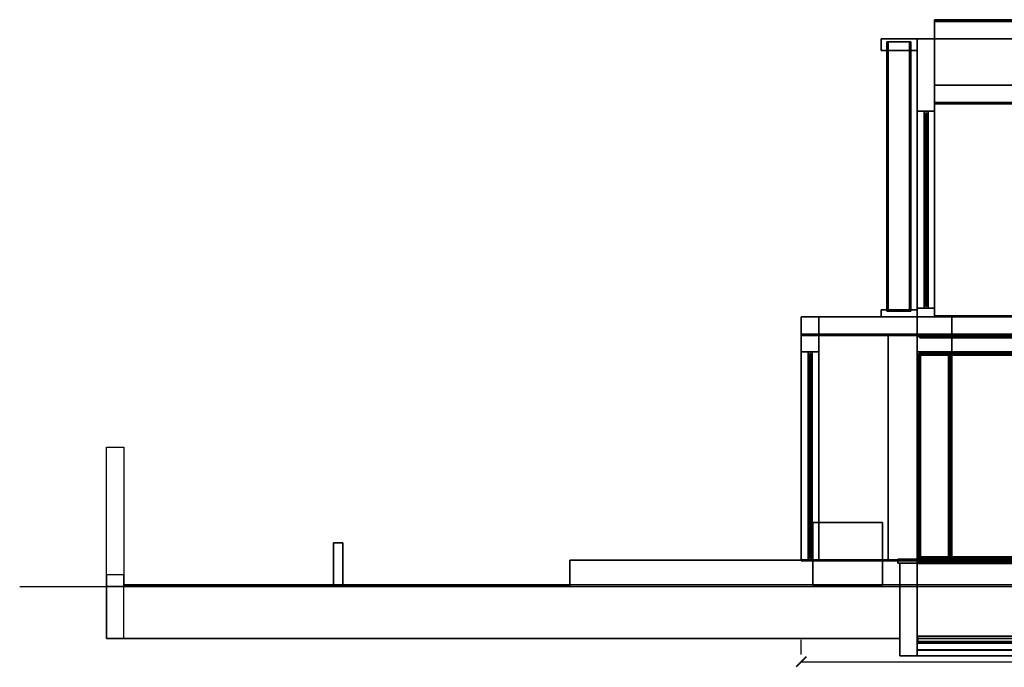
# Model space of a CAD drawing. Header units: metres. Extents: x -45.5 to 3.9, y -1.4 to 11.8.
# Tile 1 of 2: x -45.5 to -28.5, y -1.4 to 9.8. Entities that reach past the tile are written whole.
import ezdxf

# ---------------------------------------------------------------- set-up
doc = ezdxf.new("R2010")
doc.units = ezdxf.units.M
for name, color, linetype in [('BOLLARD', 8, 'Continuous'), ('BRONZE', 8, 'Continuous'), ('CEILING', 8, 'Continuous'), ('COPING', 8, 'Continuous'), ('DECK_STONE', 8, 'Continuous'), ('DIM', 1, 'Continuous'), ('FRAME', 8, 'Continuous'), ('GLASS', 5, 'Continuous'), ('GROUND', 8, 'Continuous'), ('HEDGE', 8, 'Continuous'), ('INTERIOR_FLOOR', 8, 'Continuous'), ('INTERIOR_WALL', 8, 'Continuous'), ('PAVERS', 8, 'Continuous'), ('POOL_TILE', 8, 'Continuous'), ('RENDER_WHITE', 8, 'Continuous'), ('ROOF', 8, 'Continuous'), ('SOFFIT_WOOD', 8, 'Continuous'), ('TRAVERTINE', 8, 'Continuous')]:
    doc.layers.add(name, color=color, linetype=linetype)
doc.styles.add('OpenSansCondensed-Light', font='OpenSansCondensed-Light.ttf')
doc.dimstyles.new('EZDXF', dxfattribs={"dimtxt": 0.25, "dimasz": 0.175, "dimexe": 0.375, "dimexo": 0.125, "dimgap": 0.1, "dimtad": 1, "dimlfac": 100, "dimzin": 12, "dimdsep": 46, "dimtxsty": 'OpenSansCondensed-Light', "dimblk": 'ARCHTICK', "dimcen": 2.5, "dimazin": 3, "dimtfac": 0.5, "dimtmove": 2, "dimatfit": 3, "dimarcsym": 0})

# ---------------------------------------------------------------- blocks, each defined once
blk = doc.blocks.new('_ARCHTICK')
at = {"color": 0, "linetype": 'ByBlock', "const_width": 0.15}
blk.add_lwpolyline([(-0.5, -0.5), (0.5, 0.5)], dxfattribs=at)

msp = doc.modelspace()

# ---------------------------------------------------------------- linework, layer by layer
at = {"layer": 'BOLLARD'}
for points in [[(-39.92, 0), (-40.08, 0), (-40.08, 0.75), (-39.92, 0.75)], [(-40.08, 0), (-39.92, 0), (-39.92, 0.75), (-40.08, 0.75)], [(-39.92, 0), (-40.08, 0), (-40.08, 0.75), (-39.92, 0.75)], [(-40.08, 0), (-39.92, 0), (-39.92, 0.75), (-40.08, 0.75)]]:
    msp.add_lwpolyline(points, close=True, dxfattribs=at)
at = {"layer": 'BRONZE'}
for points in [[(-30, 9.25), (-30.62, 9.25), (-30.62, 9.45), (-30, 9.45)], [(-30.62, 9.25), (-30, 9.25), (-30, 9.45), (-30.62, 9.45)], [(-30.4972, 4.75), (-30.5222, 4.75), (-30.5222, 9.4), (-30.4972, 9.4)], [(-30.5222, 4.75), (-30.1325, 4.75), (-30.1325, 9.4), (-30.5222, 9.4)], [(-30.4972, 4.75), (-30.5222, 4.75), (-30.5222, 9.4), (-30.4972, 9.4)], [(-30.5222, 4.75), (-30.1325, 4.75), (-30.1325, 9.4), (-30.5222, 9.4)], [(-30.4972, 4.75), (-30.5222, 4.75), (-30.5222, 9.4), (-30.4972, 9.4)], [(-30.5222, 4.75), (-30.1325, 4.75), (-30.1325, 9.4), (-30.5222, 9.4)], [(-30.4972, 4.75), (-30.5222, 4.75), (-30.5222, 9.4), (-30.4972, 9.4)], [(-30.5222, 4.75), (-30.1325, 4.75), (-30.1325, 9.4), (-30.5222, 9.4)], [(-30.4972, 4.75), (-30.5222, 4.75), (-30.5222, 9.4), (-30.4972, 9.4)], [(-30.5222, 4.75), (-30.1325, 4.75), (-30.1325, 9.4), (-30.5222, 9.4)], [(-30.4972, 4.75), (-30.5222, 4.75), (-30.5222, 9.4), (-30.4972, 9.4)], [(-30.5222, 4.75), (-30.1325, 4.75), (-30.1325, 9.4), (-30.5222, 9.4)], [(-30.4972, 4.75), (-30.5222, 4.75), (-30.5222, 9.4), (-30.4972, 9.4)], [(-30.5222, 4.75), (-30.1325, 4.75), (-30.1325, 9.4), (-30.5222, 9.4)], [(-30.4972, 4.75), (-30.5222, 4.75), (-30.5222, 9.4), (-30.4972, 9.4)], [(-30.5222, 4.75), (-30.1325, 4.75), (-30.1325, 9.4), (-30.5222, 9.4)], [(-30.4972, 4.75), (-30.5222, 4.75), (-30.5222, 9.4), (-30.4972, 9.4)], [(-30.5222, 4.75), (-30.1325, 4.75), (-30.1325, 9.4), (-30.5222, 9.4)], [(-30.4972, 4.75), (-30.5222, 4.75), (-30.5222, 9.4), (-30.4972, 9.4)], [(-30.5222, 4.75), (-30.1325, 4.75), (-30.1325, 9.4), (-30.5222, 9.4)], [(-30.4972, 4.75), (-30.5222, 4.75), (-30.5222, 9.4), (-30.4972, 9.4)], [(-30.5222, 4.75), (-30.1325, 4.75), (-30.1325, 9.4), (-30.5222, 9.4)], [(-30.4972, 4.75), (-30.5222, 4.75), (-30.5222, 9.4), (-30.4972, 9.4)], [(-30.5222, 4.75), (-30.1325, 4.75), (-30.1325, 9.4), (-30.5222, 9.4)], [(-30.4972, 4.75), (-30.5222, 4.75), (-30.5222, 9.4), (-30.4972, 9.4)], [(-30.5222, 4.75), (-30.1325, 4.75), (-30.1325, 9.4), (-30.5222, 9.4)], [(-30.4972, 4.75), (-30.5222, 4.75), (-30.5222, 9.4), (-30.4972, 9.4)], [(-30.5222, 4.75), (-30.1325, 4.75), (-30.1325, 9.4), (-30.5222, 9.4)], [(-30.4972, 4.75), (-30.5222, 4.75), (-30.5222, 9.4), (-30.4972, 9.4)], [(-30.5222, 4.75), (-30.1325, 4.75), (-30.1325, 9.4), (-30.5222, 9.4)], [(-30.4972, 4.75), (-30.5222, 4.75), (-30.5222, 9.4), (-30.4972, 9.4)], [(-30.5222, 4.75), (-30.1325, 4.75), (-30.1325, 9.4), (-30.5222, 9.4)], [(-30.4972, 4.75), (-30.5222, 4.75), (-30.5222, 9.4), (-30.4972, 9.4)], [(-30.5222, 4.75), (-30.1325, 4.75), (-30.1325, 9.4), (-30.5222, 9.4)], [(-30.4972, 4.75), (-30.5222, 4.75), (-30.5222, 9.4), (-30.4972, 9.4)], [(-30.5222, 4.75), (-30.1325, 4.75), (-30.1325, 9.4), (-30.5222, 9.4)], [(-30.4972, 4.75), (-30.5222, 4.75), (-30.5222, 9.4), (-30.4972, 9.4)], [(-30.5222, 4.75), (-30.1325, 4.75), (-30.1325, 9.4), (-30.5222, 9.4)], [(-30.4972, 4.75), (-30.5222, 4.75), (-30.5222, 9.4), (-30.4972, 9.4)], [(-30.5222, 4.75), (-30.1325, 4.75), (-30.1325, 9.4), (-30.5222, 9.4)], [(-30.4972, 4.75), (-30.5222, 4.75), (-30.5222, 9.4), (-30.4972, 9.4)], [(-30.5222, 4.75), (-30.1325, 4.75), (-30.1325, 9.4), (-30.5222, 9.4)], [(-30.4972, 4.75), (-30.5222, 4.75), (-30.5222, 9.4), (-30.4972, 9.4)], [(-30.5222, 4.75), (-30.1325, 4.75), (-30.1325, 9.4), (-30.5222, 9.4)], [(-30.1075, 4.75), (-30.4972, 4.75), (-30.4972, 9.4), (-30.1075, 9.4)], [(-30.1075, 4.75), (-30.4972, 4.75), (-30.4972, 9.4), (-30.1075, 9.4)], [(-30.1075, 4.75), (-30.4972, 4.75), (-30.4972, 9.4), (-30.1075, 9.4)], [(-30.1075, 4.75), (-30.4972, 4.75), (-30.4972, 9.4), (-30.1075, 9.4)], [(-30.1075, 4.75), (-30.4972, 4.75), (-30.4972, 9.4), (-30.1075, 9.4)], [(-30.1075, 4.75), (-30.4972, 4.75), (-30.4972, 9.4), (-30.1075, 9.4)], [(-30.1075, 4.75), (-30.4972, 4.75), (-30.4972, 9.4), (-30.1075, 9.4)], [(-30.1075, 4.75), (-30.4972, 4.75), (-30.4972, 9.4), (-30.1075, 9.4)], [(-30.1075, 4.75), (-30.4972, 4.75), (-30.4972, 9.4), (-30.1075, 9.4)], [(-30.1075, 4.75), (-30.4972, 4.75), (-30.4972, 9.4), (-30.1075, 9.4)], [(-30.1075, 4.75), (-30.4972, 4.75), (-30.4972, 9.4), (-30.1075, 9.4)], [(-30.1075, 4.75), (-30.4972, 4.75), (-30.4972, 9.4), (-30.1075, 9.4)], [(-30.1075, 4.75), (-30.4972, 4.75), (-30.4972, 9.4), (-30.1075, 9.4)], [(-30.1075, 4.75), (-30.4972, 4.75), (-30.4972, 9.4), (-30.1075, 9.4)], [(-30.1075, 4.75), (-30.4972, 4.75), (-30.4972, 9.4), (-30.1075, 9.4)], [(-30.1075, 4.75), (-30.4972, 4.75), (-30.4972, 9.4), (-30.1075, 9.4)], [(-30.1075, 4.75), (-30.4972, 4.75), (-30.4972, 9.4), (-30.1075, 9.4)], [(-30.1075, 4.75), (-30.4972, 4.75), (-30.4972, 9.4), (-30.1075, 9.4)], [(-30.1075, 4.75), (-30.4972, 4.75), (-30.4972, 9.4), (-30.1075, 9.4)], [(-30.1075, 4.75), (-30.4972, 4.75), (-30.4972, 9.4), (-30.1075, 9.4)], [(-30.1075, 4.75), (-30.4972, 4.75), (-30.4972, 9.4), (-30.1075, 9.4)], [(-30.1075, 4.75), (-30.4972, 4.75), (-30.4972, 9.4), (-30.1075, 9.4)], [(-30.1325, 4.75), (-30.1075, 4.75), (-30.1075, 9.4), (-30.1325, 9.4)], [(-30.1325, 4.75), (-30.1075, 4.75), (-30.1075, 9.4), (-30.1325, 9.4)], [(-30.1325, 4.75), (-30.1075, 4.75), (-30.1075, 9.4), (-30.1325, 9.4)], [(-30.1325, 4.75), (-30.1075, 4.75), (-30.1075, 9.4), (-30.1325, 9.4)], [(-30.1325, 4.75), (-30.1075, 4.75), (-30.1075, 9.4), (-30.1325, 9.4)], [(-30.1325, 4.75), (-30.1075, 4.75), (-30.1075, 9.4), (-30.1325, 9.4)], [(-30.1325, 4.75), (-30.1075, 4.75), (-30.1075, 9.4), (-30.1325, 9.4)], [(-30.1325, 4.75), (-30.1075, 4.75), (-30.1075, 9.4), (-30.1325, 9.4)], [(-30.1325, 4.75), (-30.1075, 4.75), (-30.1075, 9.4), (-30.1325, 9.4)], [(-30.1325, 4.75), (-30.1075, 4.75), (-30.1075, 9.4), (-30.1325, 9.4)], [(-30.1325, 4.75), (-30.1075, 4.75), (-30.1075, 9.4), (-30.1325, 9.4)], [(-30.1325, 4.75), (-30.1075, 4.75), (-30.1075, 9.4), (-30.1325, 9.4)], [(-30.1325, 4.75), (-30.1075, 4.75), (-30.1075, 9.4), (-30.1325, 9.4)], [(-30.1325, 4.75), (-30.1075, 4.75), (-30.1075, 9.4), (-30.1325, 9.4)], [(-30.1325, 4.75), (-30.1075, 4.75), (-30.1075, 9.4), (-30.1325, 9.4)], [(-30.1325, 4.75), (-30.1075, 4.75), (-30.1075, 9.4), (-30.1325, 9.4)], [(-30.1325, 4.75), (-30.1075, 4.75), (-30.1075, 9.4), (-30.1325, 9.4)], [(-30.1325, 4.75), (-30.1075, 4.75), (-30.1075, 9.4), (-30.1325, 9.4)], [(-30.1325, 4.75), (-30.1075, 4.75), (-30.1075, 9.4), (-30.1325, 9.4)], [(-30.1325, 4.75), (-30.1075, 4.75), (-30.1075, 9.4), (-30.1325, 9.4)], [(-30.1325, 4.75), (-30.1075, 4.75), (-30.1075, 9.4), (-30.1325, 9.4)], [(-30.1325, 4.75), (-30.1075, 4.75), (-30.1075, 9.4), (-30.1325, 9.4)], [(-30, 4.65), (-30.62, 4.65), (-30.62, 4.77), (-30, 4.77)], [(-30.62, 4.65), (-30, 4.65), (-30, 4.77), (-30.62, 4.77)]]:
    msp.add_lwpolyline(points, close=True, dxfattribs=at)
at = {"layer": 'CEILING'}
for points in [[(-4.3, 8.33), (-29.7, 8.33), (-29.7, 8.35), (-4.3, 8.35)], [(-29.7, 8.33), (-4.3, 8.33), (-4.3, 8.35), (-29.7, 8.35)], [(-8, 4.33), (-32, 4.33), (-32, 4.35), (-8, 4.35)], [(-32, 4.33), (-8, 4.33), (-8, 4.35), (-32, 4.35)]]:
    msp.add_lwpolyline(points, close=True, dxfattribs=at)
at = {"layer": 'COPING'}
for points in [[(-29.98, 0.4), (-30.33, 0.4), (-30.33, 0.47), (-29.98, 0.47)], [(-30.33, 0.4), (-29.98, 0.4), (-29.98, 0.47), (-30.33, 0.47)], [(-12, 0.4), (-30, 0.4), (-30, 0.47), (-12, 0.47)], [(-30, 0.4), (-12, 0.4), (-12, 0.47), (-30, 0.47)]]:
    msp.add_lwpolyline(points, close=True, dxfattribs=at)
at = {"layer": 'DECK_STONE'}
for points in [[(-0.3, 0), (-36, 0), (-36, 0.45), (-0.3, 0.45)], [(-36, 0), (-0.3, 0), (-0.3, 0.45), (-36, 0.45)]]:
    msp.add_lwpolyline(points, close=True, dxfattribs=at)
at = {"layer": 'FRAME'}
for points in [[(-4.3, 9.75), (-29.7, 9.75), (-29.7, 9.78), (-4.3, 9.78)], [(-29.7, 9.75), (-4.3, 9.75), (-4.3, 9.78), (-29.7, 9.78)], [(-29.81, 8.14), (-29.88, 8.14), (-29.88, 8.2), (-29.81, 8.2)], [(-29.81, 4.8), (-29.88, 4.8), (-29.88, 8.2), (-29.81, 8.2)], [(-29.88, 4.8), (-29.81, 4.8), (-29.81, 8.2), (-29.88, 8.2)], [(-29.81, 4.8), (-29.88, 4.8), (-29.88, 8.2), (-29.81, 8.2)], [(-29.88, 4.8), (-29.81, 4.8), (-29.81, 8.2), (-29.88, 8.2)], [(-29.81, 4.8), (-29.88, 4.8), (-29.88, 8.2), (-29.81, 8.2)], [(-29.88, 4.8), (-29.81, 4.8), (-29.81, 8.2), (-29.88, 8.2)], [(-29.81, 4.8), (-29.88, 4.8), (-29.88, 8.2), (-29.81, 8.2)], [(-29.88, 4.8), (-29.81, 4.8), (-29.81, 8.2), (-29.88, 8.2)], [(-29.81, 4.8), (-29.88, 4.8), (-29.88, 8.2), (-29.81, 8.2)], [(-29.88, 4.8), (-29.81, 4.8), (-29.81, 8.2), (-29.88, 8.2)], [(-29.81, 4.8), (-29.88, 4.8), (-29.88, 8.2), (-29.81, 8.2)], [(-29.88, 8.14), (-29.81, 8.14), (-29.81, 8.2), (-29.88, 8.2)], [(-29.88, 4.8), (-29.81, 4.8), (-29.81, 8.2), (-29.88, 8.2)], [(-29.81, 4.8), (-29.88, 4.8), (-29.88, 4.86), (-29.81, 4.86)], [(-29.88, 4.8), (-29.81, 4.8), (-29.81, 4.86), (-29.88, 4.86)], [(-31.81, 3.99), (-31.88, 3.99), (-31.88, 4.05), (-31.81, 4.05)], [(-31.81, 0.45), (-31.88, 0.45), (-31.88, 4.05), (-31.81, 4.05)], [(-31.88, 0.45), (-31.81, 0.45), (-31.81, 4.05), (-31.88, 4.05)], [(-31.81, 0.45), (-31.88, 0.45), (-31.88, 4.05), (-31.81, 4.05)], [(-31.88, 0.45), (-31.81, 0.45), (-31.81, 4.05), (-31.88, 4.05)], [(-31.81, 0.45), (-31.88, 0.45), (-31.88, 4.05), (-31.81, 4.05)], [(-31.88, 0.45), (-31.81, 0.45), (-31.81, 4.05), (-31.88, 4.05)], [(-31.81, 0.45), (-31.88, 0.45), (-31.88, 4.05), (-31.81, 4.05)], [(-31.88, 0.45), (-31.81, 0.45), (-31.81, 4.05), (-31.88, 4.05)], [(-31.81, 0.45), (-31.88, 0.45), (-31.88, 4.05), (-31.81, 4.05)], [(-31.88, 3.99), (-31.81, 3.99), (-31.81, 4.05), (-31.88, 4.05)], [(-31.88, 0.45), (-31.81, 0.45), (-31.81, 4.05), (-31.88, 4.05)], [(-12, 3.99), (-30, 3.99), (-30, 4.05), (-12, 4.05)], [(-29.94, 0.45), (-30, 0.45), (-30, 4.05), (-29.94, 4.05)], [(-30, 3.99), (-12, 3.99), (-12, 4.05), (-30, 4.05)], [(-30, 0.45), (-29.94, 0.45), (-29.94, 4.05), (-30, 4.05)], [(-29.4, 3.99), (-30, 3.99), (-30, 4.05), (-29.4, 4.05)], [(-29.94, 0.45), (-30, 0.45), (-30, 4.05), (-29.94, 4.05)], [(-30, 3.99), (-29.4, 3.99), (-29.4, 4.05), (-30, 4.05)], [(-30, 0.45), (-29.94, 0.45), (-29.94, 4.05), (-30, 4.05)], [(-29.4, 0.45), (-29.46, 0.45), (-29.46, 4.05), (-29.4, 4.05)], [(-29.46, 0.45), (-29.4, 0.45), (-29.4, 4.05), (-29.46, 4.05)], [(-31.81, 0.45), (-31.88, 0.45), (-31.88, 0.51), (-31.81, 0.51)], [(-31.88, 0.45), (-31.81, 0.45), (-31.81, 0.51), (-31.88, 0.51)], [(-12, 0.45), (-30, 0.45), (-30, 0.51), (-12, 0.51)], [(-30, 0.45), (-12, 0.45), (-12, 0.51), (-30, 0.51)], [(-29.4, 0.45), (-30, 0.45), (-30, 0.51), (-29.4, 0.51)], [(-30, 0.45), (-29.4, 0.45), (-29.4, 0.51), (-30, 0.51)]]:
    msp.add_lwpolyline(points, close=True, dxfattribs=at)
at = {"layer": 'GLASS'}
for points in [[(-4.3, 9.45), (-29.7, 9.45), (-29.7, 9.75), (-4.3, 9.75)], [(-29.7, 9.45), (-4.3, 9.45), (-4.3, 9.75), (-29.7, 9.75)], [(-29.839, 4.83), (-29.851, 4.83), (-29.851, 8.17), (-29.839, 8.17)], [(-29.851, 4.83), (-29.839, 4.83), (-29.839, 8.17), (-29.851, 8.17)], [(-31.839, 0.48), (-31.851, 0.48), (-31.851, 4.02), (-31.839, 4.02)], [(-31.851, 0.48), (-31.839, 0.48), (-31.839, 4.02), (-31.851, 4.02)], [(-12.03, 0.48), (-29.97, 0.48), (-29.97, 4.02), (-12.03, 4.02)], [(-29.97, 0.48), (-12.03, 0.48), (-12.03, 4.02), (-29.97, 4.02)], [(-29.43, 0.48), (-29.97, 0.48), (-29.97, 4.02), (-29.43, 4.02)], [(-29.97, 0.48), (-29.43, 0.48), (-29.43, 4.02), (-29.97, 4.02)], [(-12.003, -1.097), (-29.997, -1.097), (-29.997, 0.41), (-12.003, 0.41)], [(-29.997, -1.097), (-12.003, -1.097), (-12.003, 0.41), (-29.997, 0.41)], [(-12.01, -0.95), (-29.99, -0.95), (-29.99, -0.86), (-12.01, -0.86)], [(-29.99, -0.95), (-12.01, -0.95), (-12.01, -0.86), (-29.99, -0.86)]]:
    msp.add_lwpolyline(points, close=True, dxfattribs=at)
at = {"layer": 'GROUND'}
msp.add_line((-45.5, 0), (1.5, 0), dxfattribs=at)
at = {"layer": 'HEDGE'}
for points in [[(-30.6, 0.02), (-31.8, 0.02), (-31.8, 1.1), (-30.6, 1.1)], [(-31.8, 0.02), (-30.6, 0.02), (-30.6, 1.1), (-31.8, 1.1)]]:
    msp.add_lwpolyline(points, close=True, dxfattribs=at)
at = {"layer": 'INTERIOR_FLOOR'}
for points in [[(-4.3, 4.65), (-29.7, 4.65), (-29.7, 4.67), (-4.3, 4.67)], [(-29.7, 4.65), (-4.3, 4.65), (-4.3, 4.67), (-29.7, 4.67)], [(-8, 0.44), (-32, 0.44), (-32, 0.46), (-8, 0.46)], [(-32, 0.44), (-8, 0.44), (-8, 0.46), (-32, 0.46)]]:
    msp.add_lwpolyline(points, close=True, dxfattribs=at)
at = {"layer": 'INTERIOR_WALL'}
for points in [[(-10, 0.45), (-30.5, 0.45), (-30.5, 4.35), (-10, 4.35)], [(-30.5, 0.45), (-10, 0.45), (-10, 4.35), (-30.5, 4.35)]]:
    msp.add_lwpolyline(points, close=True, dxfattribs=at)
at = {"layer": 'PAVERS'}
for points in [[(-36, 0), (-43.7, 0), (-43.7, 0.03), (-36, 0.03)], [(-36, 0), (-43.7, 0), (-43.7, 0.02), (-36, 0.02)], [(-43.7, 0), (-36, 0), (-36, 0.02), (-43.7, 0.02)], [(-0.3, 0), (-36, 0), (-36, 0.03), (-0.3, 0.03)]]:
    msp.add_lwpolyline(points, close=True, dxfattribs=at)
at = {"layer": 'POOL_TILE'}
for points in [[(-30, -1.2), (-30.3, -1.2), (-30.3, 0.4), (-30, 0.4)], [(-30.3, -1.2), (-30, -1.2), (-30, 0.4), (-30.3, 0.4)], [(-12, -1.2), (-30, -1.2), (-30, 0.4), (-12, 0.4)], [(-30, -1.2), (-12, -1.2), (-12, 0.4), (-30, 0.4)], [(-12, -0.98), (-30, -0.98), (-30, -0.9), (-12, -0.9)], [(-30, -0.98), (-12, -0.98), (-12, -0.9), (-30, -0.9)], [(-12, -1.2), (-30, -1.2), (-30, -1.1), (-12, -1.1)], [(-30, -1.2), (-12, -1.2), (-12, -1.1), (-30, -1.1)]]:
    msp.add_lwpolyline(points, close=True, dxfattribs=at)
at = {"layer": 'RENDER_WHITE'}
for points in [[(-26, 4.65), (-30, 4.65), (-30, 9.45), (-26, 9.45)], [(-29.7, 4.65), (-30, 4.65), (-30, 9.45), (-29.7, 9.45)], [(-30, 4.65), (-26, 4.65), (-26, 9.45), (-30, 9.45)], [(-30, 4.65), (-29.7, 4.65), (-29.7, 9.45), (-30, 9.45)], [(-29.7, 8.2), (-30, 8.2), (-30, 9.45), (-29.7, 9.45)], [(-30, 8.2), (-29.7, 8.2), (-29.7, 9.45), (-30, 9.45)], [(-29.7, 4.65), (-30, 4.65), (-30, 9.45), (-29.7, 9.45)], [(-27, 4.65), (-30, 4.65), (-30, 9.45), (-27, 9.45)], [(-30, 4.65), (-27, 4.65), (-27, 9.45), (-30, 9.45)], [(-30, 4.65), (-29.7, 4.65), (-29.7, 9.45), (-30, 9.45)], [(-29.7, 4.65), (-30, 4.65), (-30, 4.8), (-29.7, 4.8)], [(-30, 4.65), (-29.7, 4.65), (-29.7, 4.8), (-30, 4.8)], [(-4, 4.31), (-30, 4.31), (-30, 4.65), (-4, 4.65)], [(-30, 4.31), (-4, 4.31), (-4, 4.65), (-30, 4.65)], [(-43.7, 0), (-44, 0), (-44, 2.4), (-43.7, 2.4)], [(-44, -0.9), (-43.7, -0.9), (-43.7, 0.2), (-44, 0.2)]]:
    msp.add_lwpolyline(points, close=True, dxfattribs=at)
at = {"layer": 'ROOF'}
for points in [[(-4.3, 8.35), (-29.7, 8.35), (-29.7, 8.65), (-4.3, 8.65)], [(-29.7, 8.35), (-4.3, 8.35), (-4.3, 8.65), (-29.7, 8.65)]]:
    msp.add_lwpolyline(points, close=True, dxfattribs=at)
at = {"layer": 'SOFFIT_WOOD'}
for points in [[(-4.05, 4.29), (-29.95, 4.29), (-29.95, 4.31), (-4.05, 4.31)], [(-29.95, 4.29), (-4.05, 4.29), (-4.05, 4.31), (-29.95, 4.31)]]:
    msp.add_lwpolyline(points, close=True, dxfattribs=at)
at = {"layer": 'TRAVERTINE'}
for points in [[(-30, 0.45), (-32, 0.45), (-32, 4.65), (-30, 4.65)], [(-31.7, 0.45), (-32, 0.45), (-32, 4.65), (-31.7, 4.65)], [(-32, 0.45), (-30, 0.45), (-30, 4.65), (-32, 4.65)], [(-32, 0.45), (-31.7, 0.45), (-31.7, 4.65), (-32, 4.65)], [(-31.7, 4.05), (-32, 4.05), (-32, 4.65), (-31.7, 4.65)], [(-32, 4.05), (-31.7, 4.05), (-31.7, 4.65), (-32, 4.65)], [(-31.7, 0.45), (-32, 0.45), (-32, 4.65), (-31.7, 4.65)], [(-30, 0.45), (-32, 0.45), (-32, 4.65), (-30, 4.65)], [(-32, 0.45), (-30, 0.45), (-30, 4.65), (-32, 4.65)], [(-32, 0.45), (-31.7, 0.45), (-31.7, 4.65), (-32, 4.65)], [(-12, 4.05), (-30, 4.05), (-30, 4.65), (-12, 4.65)], [(-30, 4.05), (-12, 4.05), (-12, 4.65), (-30, 4.65)], [(-29.4, 4.05), (-30, 4.05), (-30, 4.65), (-29.4, 4.65)], [(-30, 4.05), (-29.4, 4.05), (-29.4, 4.65), (-30, 4.65)], [(-20.6, 0.45), (-29.4, 0.45), (-29.4, 4.65), (-20.6, 4.65)], [(-29.4, 0.45), (-20.6, 0.45), (-20.6, 4.65), (-29.4, 4.65)], [(-12, -0.9), (-30, -0.9), (-30, 0.395), (-12, 0.395)], [(-30, -0.9), (-12, -0.9), (-12, 0.395), (-30, 0.395)], [(-30.3, -0.9), (-44, -0.9), (-44, 0), (-30.3, 0)], [(-44, -0.9), (-30.3, -0.9), (-30.3, 0), (-44, 0)]]:
    msp.add_lwpolyline(points, close=True, dxfattribs=at)

# ---------------------------------------------------------------- dimensions: what is measured, and where the dimension line sits
at = {"layer": 'DIM'}
msp.add_linear_dim(base=(-32, -1.3), p1=(-32, -1.3), p2=(-8, -1.3), dimstyle='EZDXF', dxfattribs=at).render()

doc.saveas('drawing.dxf')
